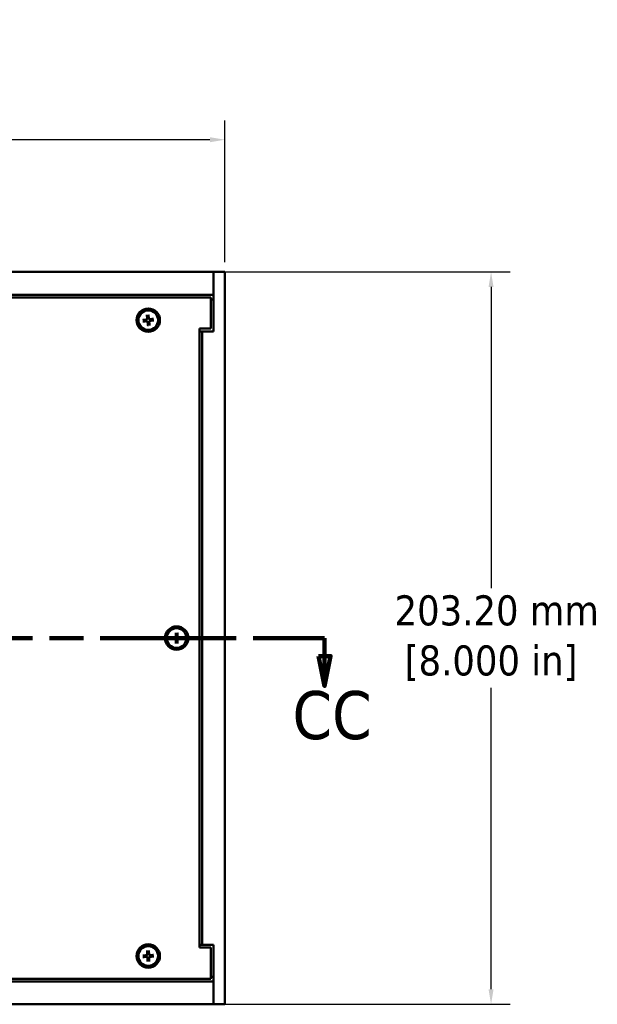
# Model space of a CAD drawing. Header units: millimetres. Extents: x 4 to 1435, y 25 to 906.
# Tile 4 of 13: x 385 to 545, y 416 to 689. Entities that reach past the tile are written whole.
import ezdxf

# ---------------------------------------------------------------- set-up
doc = ezdxf.new("R2010")
doc.units = ezdxf.units.MM
doc.header["$LTSCALE"] = 1.666667
doc.linetypes.add('DOUBLE_DASH_CHAIN', pattern=[1.2403, 0.6614, -0.0827, 0.1654, -0.0827, 0.1654, -0.0827])
for name, color, linetype, lineweight in [('Dimension (ANSI)', 7, 'Continuous', 25), ('Section Line (ANSI)', 7, 'DOUBLE_DASH_CHAIN', 100), ('Visible (ANSI)', 7, 'Continuous', 50)]:
    doc.layers.add(name, color=color, linetype=linetype, lineweight=lineweight)
doc.styles.add('Label Text (ANSI)', font='tahoma.ttf')
doc.styles.add('Note Text (ANSI)', font='tahoma.ttf')
doc.dimstyles.new('Default - mm (ANSI)', dxfattribs={"dimscale": 1.666667, "dimtxt": 5, "dimasz": 2.5, "dimexe": 3.175, "dimexo": 1.6002, "dimgap": 0.8, "dimtad": 0, "dimtih": 1, "dimtoh": 1, "dimrnd": 1e-08, "dimzin": 0, "dimdsep": 46, "dimtxsty": 'Note Text (ANSI)', "dimcen": 0.09, "dimdle": 10, "dimclrd": 256, "dimclre": 256, "dimclrt": 256, "dimadec": 1, "dimazin": 0, "dimtfac": 0.6096, "dimtofl": 0, "dimtmove": 0, "dimatfit": 3, "dimldrblk": 'Filled-1', "dimfxl": 1, "dimtolj": 1, "dimtzin": 0, "dimlwd": -1, "dimlwe": -1, "dimarcsym": 0})

# ---------------------------------------------------------------- blocks, each defined once
blk = doc.blocks.new('2dTransSection0')
at = {"layer": 'Section Line (ANSI)', "linetype": 'DOUBLE_DASH_CHAIN', "ltscale": 20.488611}
blk.add_line((117.12, 310.3), (281.5, 310.3), dxfattribs=at)
at = {"layer": 'Section Line (ANSI)', "linetype": 'Continuous'}
for p, q in [((117.12, 310.3), (129.03, 310.3)), ((117.12, 310.3), (117.12, 307.3)), ((269.59, 310.3), (281.5, 310.3)), ((281.5, 310.3), (281.5, 307.3)), ((116.12, 307.3), (117.12, 302.3)), ((118.12, 307.3), (116.12, 307.3)), ((117.12, 307.3), (117.12, 302.3)), ((117.12, 302.3), (118.12, 307.3)), ((280.5, 307.3), (281.5, 302.3)), ((282.5, 307.3), (280.5, 307.3)), ((281.5, 307.3), (281.5, 302.3)), ((281.5, 302.3), (282.5, 307.3))]:
    blk.add_line(p, q, dxfattribs=at)
at = {"layer": 'Section Line (ANSI)', "linetype": 'Continuous', "flags": 128}
for points in [[(116.12, 307.3), (117.12, 302.3), (118.12, 307.3), (116.12, 307.3)], [(280.5, 307.3), (281.5, 302.3), (282.5, 307.3), (280.5, 307.3)]]:
    blk.add_lwpolyline(points, dxfattribs=at)
at = {"layer": 'Section Line (ANSI)'}
for points in [[(116.12, 307.3), (117.12, 302.3), (118.12, 307.3), (116.12, 307.3)], [(280.5, 307.3), (281.5, 302.3), (282.5, 307.3), (280.5, 307.3)]]:
    blk.add_solid(points, dxfattribs=at)
at = {"layer": 'Section Line (ANSI)', "char_height": 8, "attachment_point": 7, "style": 'Label Text (ANSI)'}
for insert in [(276.15, 293.33), (110.61, 291.37)]:
    blk.add_mtext('CC', dxfattribs=dict(at, insert=insert))
blk = doc.blocks.new('*D10')
at = {"layer": 'Defpoints', "color": 0, "transparency": 16777216}
for p in [(441.53, 655.43), (230.71, 618.76), (441.53, 618.76)]:
    blk.add_point(p, dxfattribs=at)
at = {"layer": 'Dimension (ANSI)', "transparency": 16777216}
for p, q in [((230.71, 621.43), (230.71, 660.72)), ((441.53, 621.43), (441.53, 660.72)), ((234.88, 655.43), (310.54, 655.43)), ((437.37, 655.43), (373.67, 655.43))]:
    blk.add_line(p, q, dxfattribs=at)
for points in [[(234.88, 656.13), (234.88, 654.74), (230.71, 655.43)], [(437.37, 656.13), (437.37, 654.74), (441.53, 655.43)]]:
    blk.add_solid(points, dxfattribs=at)
at = {"layer": 'Dimension (ANSI)', "transparency": 16777216, "insert": (342.11, 655.43), "char_height": 8.3333, "attachment_point": 5, "style": 'Note Text (ANSI)'}
blk.add_mtext('\\A1; 210.82 mm\\P[8.300 in]', dxfattribs=at)
blk = doc.blocks.new('Filled-1')
at = {"color": 0}
for p, q in [((0, 0), (-1, 0.333)), ((-1, 0.333), (-1, -0.333)), ((-1, 0), (0, 0)), ((-1, -0.333), (0, 0))]:
    blk.add_line(p, q, dxfattribs=at)
at = {"color": 0, "flags": 128}
blk.add_lwpolyline([(-1, -0.333), (0, 0), (-1, 0.333), (-1, -0.333)], dxfattribs=at)
at = {"color": 0}
blk.add_solid([(-1, -0.333), (0, 0), (-1, 0.333), (-1, -0.333)], dxfattribs=at)
blk = doc.blocks.new('*D12')
at = {"layer": 'Defpoints', "color": 0, "transparency": 16777216}
for p in [(438.36, 618.76), (438.36, 415.56), (515.34, 415.56)]:
    blk.add_point(p, dxfattribs=at)
at = {"layer": 'Dimension (ANSI)', "transparency": 16777216}
for p, q in [((441.02, 618.76), (520.63, 618.76)), ((515.34, 614.6), (515.34, 530.98)), ((515.34, 419.73), (515.34, 503.35)), ((441.02, 415.56), (520.63, 415.56))]:
    blk.add_line(p, q, dxfattribs=at)
for points in [[(514.64, 614.6), (516.03, 614.6), (515.34, 618.76)], [(514.64, 419.73), (516.03, 419.73), (515.34, 415.56)]]:
    blk.add_solid(points, dxfattribs=at)
at = {"layer": 'Dimension (ANSI)', "transparency": 16777216, "insert": (515.34, 517.16), "char_height": 8.3333, "attachment_point": 5, "style": 'Note Text (ANSI)'}
blk.add_mtext('\\A1; 203.20 mm\\P[8.000 in]', dxfattribs=at)

msp = doc.modelspace()

# ---------------------------------------------------------------- linework, layer by layer
at = {"layer": 'Visible (ANSI)'}
for p, q in [((438.357, 618.765), (233.887, 618.765)), ((438.357, 618.765), (438.357, 602.265)), ((441.532, 618.765), (438.357, 618.765)), ((438.357, 612.415), (438.357, 618.765)), ((441.532, 415.565), (441.532, 618.765)), ((438.357, 612.415), (233.887, 612.415)), ((437.607, 611.665), (234.637, 611.665)), ((437.607, 603.015), (437.607, 611.665)), ((438.357, 611.145), (437.607, 611.145)), ((419.867, 606.83), (419.959, 605.778)), ((420.318, 606.88), (420.46, 605.834)), ((418.743, 605.424), (419.789, 605.566)), ((418.794, 604.972), (419.845, 605.065)), ((420.2, 603.849), (420.058, 604.895)), ((420.652, 603.899), (420.559, 604.951)), ((421.725, 605.757), (420.673, 605.664)), ((421.775, 605.305), (420.729, 605.163)), ((434.432, 431.315), (434.432, 603.015)), ((434.432, 603.015), (437.607, 603.015)), ((435.182, 602.265), (434.432, 602.265)), ((438.357, 602.265), (435.182, 602.265)), ((435.182, 432.065), (435.182, 602.265)), ((426.632, 517.392), (427.687, 517.417)), ((426.632, 516.937), (427.687, 516.912)), ((427.904, 518.665), (427.88, 517.609)), ((427.904, 515.665), (427.88, 516.72)), ((428.359, 518.665), (428.384, 517.609)), ((428.359, 515.665), (428.384, 516.72)), ((429.632, 517.392), (428.576, 517.417)), ((429.632, 516.937), (428.576, 516.912)), ((434.432, 432.065), (435.182, 432.065)), ((435.182, 432.065), (438.357, 432.065)), ((438.357, 432.065), (438.357, 415.565)), ((418.751, 429.126), (419.804, 429.197)), ((419.966, 430.453), (419.988, 429.398)), ((420.42, 430.473), (420.492, 429.42)), ((421.748, 429.257), (420.692, 429.236)), ((437.607, 431.315), (434.432, 431.315)), ((437.607, 422.665), (437.607, 431.315)), ((418.771, 428.672), (419.826, 428.693)), ((420.098, 427.456), (420.027, 428.509)), ((420.552, 427.476), (420.531, 428.531)), ((421.768, 428.803), (420.715, 428.732)), ((233.887, 421.915), (438.357, 421.915)), ((234.637, 422.665), (437.607, 422.665)), ((437.607, 423.185), (438.357, 423.185)), ((438.357, 415.565), (438.357, 421.915)), ((233.887, 415.565), (438.357, 415.565)), ((438.357, 415.565), (441.532, 415.565))]:
    msp.add_line(p, q, dxfattribs=at)
at = {"layer": 'Visible (ANSI)', "flags": 128}
for points in [[(419.875, 606.747), (419.875, 606.749), (419.874, 606.752), (419.874, 606.754), (419.874, 606.757), (419.874, 606.759), (419.873, 606.762), (419.873, 606.765), (419.873, 606.768), (419.872, 606.771), (419.872, 606.775), (419.872, 606.778), (419.871, 606.782), (419.871, 606.785), (419.871, 606.789), (419.87, 606.793), (419.87, 606.797), (419.869, 606.801), (419.869, 606.805), (419.869, 606.809), (419.868, 606.813), (419.868, 606.817), (419.867, 606.822), (419.867, 606.826), (419.867, 606.83)], [(419.875, 606.747), (419.88, 606.706), (419.885, 606.666), (419.89, 606.627), (419.894, 606.59), (419.899, 606.554), (419.903, 606.519), (419.907, 606.485), (419.911, 606.452), (419.915, 606.42), (419.919, 606.389), (419.923, 606.358), (419.926, 606.329), (419.93, 606.3), (419.933, 606.273), (419.937, 606.246), (419.94, 606.219), (419.943, 606.194), (419.946, 606.169), (419.949, 606.144), (419.952, 606.12), (419.955, 606.097), (419.957, 606.075), (419.96, 606.053), (419.963, 606.031)], [(420.318, 606.88), (420.319, 606.876), (420.32, 606.872), (420.32, 606.868), (420.321, 606.864), (420.321, 606.859), (420.322, 606.855), (420.322, 606.851), (420.323, 606.847), (420.323, 606.844), (420.324, 606.84), (420.324, 606.836), (420.325, 606.832), (420.325, 606.829), (420.326, 606.825), (420.326, 606.822), (420.326, 606.819), (420.327, 606.816), (420.327, 606.813), (420.327, 606.81), (420.328, 606.807), (420.328, 606.805), (420.328, 606.802), (420.329, 606.8), (420.329, 606.798)], [(420.401, 606.08), (420.399, 606.102), (420.397, 606.124), (420.394, 606.146), (420.392, 606.17), (420.39, 606.193), (420.387, 606.218), (420.385, 606.243), (420.382, 606.269), (420.379, 606.295), (420.377, 606.322), (420.374, 606.35), (420.371, 606.379), (420.368, 606.408), (420.365, 606.438), (420.362, 606.47), (420.359, 606.502), (420.355, 606.535), (420.352, 606.569), (420.348, 606.604), (420.345, 606.64), (420.341, 606.678), (420.337, 606.717), (420.333, 606.757), (420.329, 606.798)], [(418.743, 605.424), (418.747, 605.424), (418.752, 605.425), (418.756, 605.425), (418.76, 605.426), (418.764, 605.427), (418.768, 605.427), (418.773, 605.428), (418.776, 605.428), (418.78, 605.429), (418.784, 605.429), (418.788, 605.43), (418.791, 605.43), (418.795, 605.431), (418.799, 605.431), (418.802, 605.431), (418.805, 605.432), (418.808, 605.432), (418.811, 605.432), (418.814, 605.433), (418.816, 605.433), (418.819, 605.433), (418.821, 605.434), (418.824, 605.434), (418.826, 605.434)], [(418.876, 604.98), (418.874, 604.98), (418.872, 604.98), (418.87, 604.979), (418.867, 604.979), (418.864, 604.979), (418.862, 604.979), (418.859, 604.978), (418.856, 604.978), (418.853, 604.978), (418.849, 604.977), (418.846, 604.977), (418.842, 604.977), (418.838, 604.976), (418.835, 604.976), (418.831, 604.975), (418.827, 604.975), (418.823, 604.975), (418.819, 604.974), (418.815, 604.974), (418.811, 604.974), (418.806, 604.973), (418.802, 604.973), (418.798, 604.972), (418.794, 604.972)], [(419.544, 605.507), (419.522, 605.504), (419.5, 605.502), (419.477, 605.5), (419.454, 605.497), (419.43, 605.495), (419.406, 605.493), (419.381, 605.49), (419.355, 605.487), (419.329, 605.485), (419.302, 605.482), (419.274, 605.479), (419.245, 605.476), (419.216, 605.473), (419.185, 605.47), (419.154, 605.467), (419.122, 605.464), (419.089, 605.461), (419.055, 605.457), (419.02, 605.454), (418.983, 605.45), (418.946, 605.446), (418.907, 605.442), (418.867, 605.438), (418.826, 605.434)], [(418.876, 604.98), (418.918, 604.985), (418.958, 604.99), (418.996, 604.995), (419.034, 605), (419.07, 605.004), (419.105, 605.008), (419.139, 605.013), (419.172, 605.017), (419.204, 605.021), (419.235, 605.024), (419.265, 605.028), (419.295, 605.032), (419.323, 605.035), (419.351, 605.039), (419.378, 605.042), (419.405, 605.045), (419.43, 605.048), (419.455, 605.051), (419.48, 605.054), (419.503, 605.057), (419.527, 605.06), (419.549, 605.063), (419.571, 605.065), (419.593, 605.068)], [(419.793, 605.538), (419.785, 605.537), (419.778, 605.536), (419.77, 605.535), (419.762, 605.534), (419.753, 605.533), (419.745, 605.532), (419.736, 605.531), (419.727, 605.53), (419.718, 605.529), (419.708, 605.527), (419.699, 605.526), (419.689, 605.525), (419.679, 605.524), (419.668, 605.522), (419.657, 605.521), (419.646, 605.52), (419.635, 605.518), (419.623, 605.517), (419.611, 605.515), (419.598, 605.513), (419.585, 605.512), (419.572, 605.51), (419.558, 605.508), (419.544, 605.507)], [(419.593, 605.068), (419.607, 605.069), (419.621, 605.071), (419.634, 605.072), (419.647, 605.073), (419.66, 605.075), (419.672, 605.076), (419.684, 605.077), (419.695, 605.078), (419.707, 605.079), (419.717, 605.08), (419.728, 605.081), (419.738, 605.082), (419.748, 605.083), (419.758, 605.084), (419.767, 605.085), (419.777, 605.086), (419.786, 605.087), (419.794, 605.088), (419.803, 605.088), (419.811, 605.089), (419.82, 605.09), (419.827, 605.091), (419.835, 605.092), (419.843, 605.092)], [(419.987, 605.781), (419.988, 605.767), (419.988, 605.754), (419.987, 605.74), (419.986, 605.727), (419.983, 605.713), (419.98, 605.699), (419.975, 605.685), (419.97, 605.671), (419.963, 605.657), (419.956, 605.644), (419.948, 605.632), (419.939, 605.62), (419.93, 605.609), (419.919, 605.599), (419.908, 605.589), (419.896, 605.579), (419.884, 605.571), (419.871, 605.563), (419.859, 605.557), (419.846, 605.552), (419.833, 605.547), (419.82, 605.543), (419.807, 605.54), (419.793, 605.538)], [(419.843, 605.092), (419.857, 605.093), (419.87, 605.093), (419.884, 605.092), (419.897, 605.091), (419.911, 605.088), (419.925, 605.085), (419.939, 605.08), (419.953, 605.075), (419.966, 605.069), (419.979, 605.061), (419.992, 605.053), (420.004, 605.045), (420.015, 605.035), (420.025, 605.025), (420.035, 605.014), (420.044, 605.002), (420.053, 604.989), (420.06, 604.977), (420.067, 604.964), (420.072, 604.951), (420.077, 604.938), (420.08, 604.925), (420.083, 604.912), (420.086, 604.898)], [(419.963, 606.031), (419.964, 606.017), (419.965, 606.003), (419.967, 605.989), (419.968, 605.976), (419.969, 605.964), (419.97, 605.952), (419.972, 605.94), (419.973, 605.928), (419.974, 605.917), (419.975, 605.906), (419.976, 605.896), (419.977, 605.885), (419.978, 605.875), (419.979, 605.866), (419.98, 605.856), (419.981, 605.847), (419.981, 605.838), (419.982, 605.829), (419.983, 605.821), (419.984, 605.812), (419.985, 605.804), (419.985, 605.796), (419.986, 605.789), (419.987, 605.781)], [(420.086, 604.898), (420.087, 604.891), (420.088, 604.883), (420.089, 604.875), (420.09, 604.867), (420.091, 604.859), (420.092, 604.85), (420.093, 604.841), (420.094, 604.832), (420.095, 604.823), (420.096, 604.814), (420.098, 604.804), (420.099, 604.794), (420.1, 604.784), (420.101, 604.773), (420.103, 604.763), (420.104, 604.751), (420.106, 604.74), (420.107, 604.728), (420.109, 604.716), (420.11, 604.703), (420.112, 604.691), (420.114, 604.677), (420.115, 604.663), (420.117, 604.649)], [(420.117, 604.649), (420.119, 604.627), (420.122, 604.605), (420.124, 604.583), (420.126, 604.559), (420.129, 604.536), (420.131, 604.511), (420.134, 604.486), (420.136, 604.46), (420.139, 604.434), (420.142, 604.407), (420.145, 604.379), (420.147, 604.35), (420.15, 604.321), (420.153, 604.291), (420.157, 604.26), (420.16, 604.227), (420.163, 604.194), (420.167, 604.16), (420.17, 604.125), (420.174, 604.089), (420.178, 604.051), (420.182, 604.012), (420.186, 603.972), (420.19, 603.931)], [(420.2, 603.849), (420.199, 603.853), (420.199, 603.857), (420.198, 603.861), (420.198, 603.865), (420.197, 603.87), (420.197, 603.874), (420.196, 603.878), (420.196, 603.882), (420.195, 603.885), (420.195, 603.889), (420.194, 603.893), (420.194, 603.897), (420.193, 603.9), (420.193, 603.904), (420.192, 603.907), (420.192, 603.91), (420.192, 603.913), (420.191, 603.916), (420.191, 603.919), (420.191, 603.922), (420.19, 603.924), (420.19, 603.927), (420.19, 603.929), (420.19, 603.931)], [(420.433, 605.831), (420.432, 605.838), (420.431, 605.846), (420.43, 605.854), (420.429, 605.862), (420.428, 605.87), (420.427, 605.879), (420.426, 605.888), (420.424, 605.897), (420.423, 605.906), (420.422, 605.915), (420.421, 605.925), (420.42, 605.935), (420.418, 605.945), (420.417, 605.956), (420.416, 605.967), (420.414, 605.978), (420.413, 605.989), (420.411, 606.001), (420.41, 606.013), (420.408, 606.026), (420.406, 606.039), (420.405, 606.052), (420.403, 606.066), (420.401, 606.08)], [(420.676, 605.637), (420.662, 605.636), (420.648, 605.636), (420.635, 605.637), (420.621, 605.638), (420.608, 605.641), (420.594, 605.644), (420.579, 605.649), (420.566, 605.654), (420.552, 605.661), (420.539, 605.668), (420.527, 605.676), (420.515, 605.685), (420.504, 605.694), (420.493, 605.704), (420.483, 605.715), (420.474, 605.727), (420.466, 605.74), (420.458, 605.752), (420.452, 605.765), (420.446, 605.778), (420.442, 605.791), (420.438, 605.804), (420.435, 605.817), (420.433, 605.831)], [(420.531, 604.948), (420.531, 604.962), (420.531, 604.976), (420.531, 604.989), (420.533, 605.002), (420.535, 605.016), (420.539, 605.03), (420.543, 605.044), (420.549, 605.058), (420.555, 605.072), (420.563, 605.085), (420.571, 605.097), (420.579, 605.109), (420.589, 605.12), (420.599, 605.13), (420.61, 605.14), (420.622, 605.15), (420.634, 605.158), (420.647, 605.166), (420.66, 605.172), (420.673, 605.178), (420.686, 605.182), (420.699, 605.186), (420.712, 605.189), (420.725, 605.191)], [(420.556, 604.698), (420.554, 604.712), (420.553, 604.726), (420.552, 604.74), (420.55, 604.753), (420.549, 604.765), (420.548, 604.777), (420.547, 604.789), (420.546, 604.801), (420.545, 604.812), (420.544, 604.823), (420.543, 604.833), (420.542, 604.844), (420.541, 604.854), (420.54, 604.863), (420.539, 604.873), (420.538, 604.882), (420.537, 604.891), (420.536, 604.9), (420.535, 604.908), (420.535, 604.917), (420.534, 604.925), (420.533, 604.933), (420.532, 604.941), (420.531, 604.948)], [(420.644, 603.982), (420.638, 604.023), (420.634, 604.063), (420.629, 604.102), (420.624, 604.139), (420.62, 604.175), (420.615, 604.21), (420.611, 604.244), (420.607, 604.277), (420.603, 604.309), (420.599, 604.341), (420.596, 604.371), (420.592, 604.4), (420.589, 604.429), (420.585, 604.457), (420.582, 604.484), (420.579, 604.51), (420.576, 604.536), (420.572, 604.561), (420.569, 604.585), (420.567, 604.609), (420.564, 604.632), (420.561, 604.654), (420.558, 604.677), (420.556, 604.698)], [(420.644, 603.982), (420.644, 603.98), (420.644, 603.977), (420.644, 603.975), (420.645, 603.972), (420.645, 603.97), (420.645, 603.967), (420.645, 603.964), (420.646, 603.961), (420.646, 603.958), (420.646, 603.955), (420.647, 603.951), (420.647, 603.947), (420.648, 603.944), (420.648, 603.94), (420.648, 603.936), (420.649, 603.932), (420.649, 603.928), (420.649, 603.924), (420.65, 603.92), (420.65, 603.916), (420.651, 603.912), (420.651, 603.907), (420.651, 603.903), (420.652, 603.899)], [(420.926, 605.661), (420.911, 605.66), (420.897, 605.658), (420.884, 605.657), (420.871, 605.656), (420.859, 605.654), (420.846, 605.653), (420.834, 605.652), (420.823, 605.651), (420.812, 605.65), (420.801, 605.649), (420.79, 605.648), (420.78, 605.647), (420.77, 605.646), (420.76, 605.645), (420.751, 605.644), (420.742, 605.643), (420.733, 605.642), (420.724, 605.641), (420.715, 605.641), (420.707, 605.64), (420.699, 605.639), (420.691, 605.638), (420.683, 605.638), (420.676, 605.637)], [(420.725, 605.191), (420.733, 605.192), (420.741, 605.193), (420.749, 605.194), (420.757, 605.195), (420.765, 605.196), (420.774, 605.197), (420.782, 605.198), (420.791, 605.199), (420.801, 605.2), (420.81, 605.202), (420.82, 605.203), (420.83, 605.204), (420.84, 605.205), (420.85, 605.207), (420.861, 605.208), (420.872, 605.21), (420.884, 605.211), (420.896, 605.213), (420.908, 605.214), (420.92, 605.216), (420.933, 605.217), (420.947, 605.219), (420.96, 605.221), (420.975, 605.223)], [(421.642, 605.749), (421.601, 605.744), (421.561, 605.739), (421.522, 605.734), (421.485, 605.729), (421.449, 605.725), (421.413, 605.721), (421.379, 605.717), (421.346, 605.712), (421.314, 605.709), (421.283, 605.705), (421.253, 605.701), (421.224, 605.697), (421.195, 605.694), (421.167, 605.691), (421.14, 605.687), (421.114, 605.684), (421.088, 605.681), (421.063, 605.678), (421.039, 605.675), (421.015, 605.672), (420.992, 605.669), (420.969, 605.666), (420.947, 605.664), (420.926, 605.661)], [(420.975, 605.223), (420.996, 605.225), (421.018, 605.227), (421.041, 605.229), (421.064, 605.232), (421.088, 605.234), (421.113, 605.237), (421.138, 605.239), (421.163, 605.242), (421.19, 605.244), (421.217, 605.247), (421.245, 605.25), (421.273, 605.253), (421.303, 605.256), (421.333, 605.259), (421.364, 605.262), (421.396, 605.265), (421.429, 605.269), (421.464, 605.272), (421.499, 605.276), (421.535, 605.279), (421.573, 605.283), (421.611, 605.287), (421.651, 605.291), (421.693, 605.295)], [(421.642, 605.749), (421.644, 605.749), (421.646, 605.749), (421.649, 605.75), (421.651, 605.75), (421.654, 605.75), (421.657, 605.75), (421.66, 605.751), (421.663, 605.751), (421.666, 605.751), (421.669, 605.752), (421.673, 605.752), (421.676, 605.753), (421.68, 605.753), (421.684, 605.753), (421.688, 605.754), (421.691, 605.754), (421.695, 605.754), (421.699, 605.755), (421.704, 605.755), (421.708, 605.755), (421.712, 605.756), (421.716, 605.756), (421.721, 605.757), (421.725, 605.757)], [(421.775, 605.305), (421.771, 605.305), (421.767, 605.304), (421.763, 605.304), (421.758, 605.303), (421.754, 605.303), (421.75, 605.302), (421.746, 605.301), (421.742, 605.301), (421.738, 605.3), (421.735, 605.3), (421.731, 605.299), (421.727, 605.299), (421.723, 605.299), (421.72, 605.298), (421.716, 605.298), (421.713, 605.297), (421.71, 605.297), (421.707, 605.297), (421.705, 605.296), (421.702, 605.296), (421.699, 605.296), (421.697, 605.295), (421.695, 605.295), (421.693, 605.295)], [(426.632, 517.392), (426.636, 517.392), (426.64, 517.392), (426.644, 517.392), (426.649, 517.392), (426.653, 517.392), (426.657, 517.392), (426.661, 517.392), (426.665, 517.392), (426.669, 517.393), (426.673, 517.393), (426.676, 517.393), (426.68, 517.393), (426.684, 517.393), (426.687, 517.393), (426.691, 517.393), (426.694, 517.393), (426.697, 517.393), (426.7, 517.393), (426.703, 517.393), (426.705, 517.393), (426.708, 517.393), (426.71, 517.393), (426.713, 517.393), (426.715, 517.393)], [(426.715, 516.936), (426.713, 516.936), (426.71, 516.936), (426.708, 516.936), (426.705, 516.936), (426.703, 516.936), (426.7, 516.936), (426.697, 516.936), (426.694, 516.936), (426.691, 516.936), (426.687, 516.936), (426.684, 516.936), (426.68, 516.936), (426.676, 516.936), (426.673, 516.936), (426.669, 516.937), (426.665, 516.937), (426.661, 516.937), (426.657, 516.937), (426.653, 516.937), (426.649, 516.937), (426.644, 516.937), (426.64, 516.937), (426.636, 516.937), (426.632, 516.937)], [(427.436, 517.385), (427.415, 517.385), (427.393, 517.386), (427.37, 517.386), (427.346, 517.386), (427.322, 517.386), (427.298, 517.387), (427.273, 517.387), (427.247, 517.387), (427.22, 517.387), (427.193, 517.388), (427.165, 517.388), (427.136, 517.388), (427.107, 517.389), (427.076, 517.389), (427.045, 517.389), (427.013, 517.39), (426.979, 517.39), (426.945, 517.39), (426.91, 517.391), (426.873, 517.391), (426.836, 517.392), (426.797, 517.392), (426.756, 517.392), (426.715, 517.393)], [(426.715, 516.936), (426.756, 516.937), (426.797, 516.937), (426.836, 516.938), (426.873, 516.938), (426.91, 516.938), (426.945, 516.939), (426.979, 516.939), (427.013, 516.94), (427.045, 516.94), (427.076, 516.94), (427.107, 516.941), (427.136, 516.941), (427.165, 516.941), (427.193, 516.941), (427.22, 516.942), (427.247, 516.942), (427.273, 516.942), (427.298, 516.943), (427.322, 516.943), (427.346, 516.943), (427.37, 516.943), (427.393, 516.944), (427.415, 516.944), (427.436, 516.944)], [(427.688, 517.389), (427.68, 517.389), (427.672, 517.389), (427.664, 517.389), (427.656, 517.388), (427.648, 517.388), (427.639, 517.388), (427.63, 517.388), (427.621, 517.388), (427.612, 517.388), (427.602, 517.388), (427.593, 517.387), (427.583, 517.387), (427.572, 517.387), (427.562, 517.387), (427.551, 517.387), (427.54, 517.387), (427.528, 517.386), (427.516, 517.386), (427.504, 517.386), (427.491, 517.386), (427.478, 517.386), (427.465, 517.386), (427.451, 517.385), (427.436, 517.385)], [(427.436, 516.944), (427.451, 516.944), (427.465, 516.944), (427.478, 516.943), (427.491, 516.943), (427.504, 516.943), (427.516, 516.943), (427.528, 516.943), (427.54, 516.942), (427.551, 516.942), (427.562, 516.942), (427.572, 516.942), (427.583, 516.942), (427.593, 516.942), (427.602, 516.941), (427.612, 516.941), (427.621, 516.941), (427.63, 516.941), (427.639, 516.941), (427.648, 516.941), (427.656, 516.941), (427.664, 516.941), (427.672, 516.94), (427.68, 516.94), (427.688, 516.94)], [(427.907, 517.609), (427.907, 517.595), (427.905, 517.581), (427.903, 517.568), (427.9, 517.555), (427.896, 517.541), (427.891, 517.528), (427.885, 517.514), (427.878, 517.501), (427.87, 517.488), (427.861, 517.476), (427.852, 517.465), (427.842, 517.454), (427.831, 517.444), (427.82, 517.435), (427.808, 517.426), (427.795, 517.418), (427.782, 517.411), (427.768, 517.405), (427.755, 517.4), (427.741, 517.396), (427.728, 517.393), (427.715, 517.391), (427.701, 517.39), (427.688, 517.389)], [(427.688, 516.94), (427.701, 516.94), (427.715, 516.938), (427.728, 516.936), (427.741, 516.933), (427.755, 516.929), (427.768, 516.924), (427.782, 516.918), (427.795, 516.911), (427.808, 516.903), (427.82, 516.894), (427.831, 516.885), (427.842, 516.875), (427.852, 516.864), (427.861, 516.853), (427.87, 516.841), (427.878, 516.828), (427.885, 516.815), (427.891, 516.801), (427.896, 516.788), (427.9, 516.774), (427.903, 516.761), (427.905, 516.748), (427.907, 516.734), (427.907, 516.721)], [(427.903, 518.582), (427.903, 518.584), (427.903, 518.586), (427.903, 518.588), (427.903, 518.591), (427.903, 518.594), (427.903, 518.596), (427.903, 518.599), (427.903, 518.602), (427.903, 518.605), (427.903, 518.609), (427.904, 518.612), (427.904, 518.616), (427.904, 518.62), (427.904, 518.624), (427.904, 518.627), (427.904, 518.631), (427.904, 518.635), (427.904, 518.639), (427.904, 518.643), (427.904, 518.648), (427.904, 518.652), (427.904, 518.656), (427.904, 518.66), (427.904, 518.665)], [(427.903, 518.582), (427.904, 518.54), (427.904, 518.5), (427.905, 518.461), (427.905, 518.423), (427.906, 518.387), (427.906, 518.351), (427.906, 518.317), (427.907, 518.284), (427.907, 518.251), (427.907, 518.22), (427.908, 518.189), (427.908, 518.16), (427.908, 518.131), (427.909, 518.103), (427.909, 518.076), (427.909, 518.049), (427.909, 518.024), (427.91, 517.998), (427.91, 517.974), (427.91, 517.95), (427.91, 517.927), (427.911, 517.904), (427.911, 517.882), (427.911, 517.86)], [(427.911, 516.469), (427.911, 516.448), (427.911, 516.425), (427.91, 516.403), (427.91, 516.379), (427.91, 516.355), (427.91, 516.331), (427.909, 516.306), (427.909, 516.28), (427.909, 516.253), (427.909, 516.226), (427.908, 516.198), (427.908, 516.169), (427.908, 516.14), (427.907, 516.109), (427.907, 516.078), (427.907, 516.046), (427.906, 516.012), (427.906, 515.978), (427.906, 515.943), (427.905, 515.906), (427.905, 515.868), (427.904, 515.829), (427.904, 515.789), (427.903, 515.748)], [(427.911, 517.86), (427.911, 517.845), (427.911, 517.831), (427.911, 517.818), (427.91, 517.805), (427.91, 517.792), (427.91, 517.78), (427.91, 517.768), (427.91, 517.757), (427.909, 517.745), (427.909, 517.735), (427.909, 517.724), (427.909, 517.714), (427.909, 517.704), (427.909, 517.694), (427.909, 517.684), (427.908, 517.675), (427.908, 517.666), (427.908, 517.657), (427.908, 517.649), (427.908, 517.64), (427.908, 517.632), (427.908, 517.624), (427.907, 517.616), (427.907, 517.609)], [(427.907, 516.721), (427.907, 516.713), (427.908, 516.705), (427.908, 516.697), (427.908, 516.689), (427.908, 516.68), (427.908, 516.672), (427.908, 516.663), (427.908, 516.654), (427.909, 516.645), (427.909, 516.635), (427.909, 516.626), (427.909, 516.615), (427.909, 516.605), (427.909, 516.595), (427.909, 516.584), (427.91, 516.572), (427.91, 516.561), (427.91, 516.549), (427.91, 516.537), (427.91, 516.524), (427.911, 516.511), (427.911, 516.498), (427.911, 516.484), (427.911, 516.469)], [(428.352, 517.86), (428.353, 517.882), (428.353, 517.904), (428.353, 517.927), (428.353, 517.95), (428.353, 517.974), (428.354, 517.998), (428.354, 518.024), (428.354, 518.049), (428.355, 518.076), (428.355, 518.103), (428.355, 518.131), (428.355, 518.16), (428.356, 518.189), (428.356, 518.22), (428.356, 518.251), (428.357, 518.284), (428.357, 518.317), (428.357, 518.351), (428.358, 518.387), (428.358, 518.423), (428.359, 518.461), (428.359, 518.5), (428.36, 518.54), (428.36, 518.582)], [(428.356, 517.609), (428.356, 517.616), (428.356, 517.624), (428.356, 517.632), (428.356, 517.64), (428.355, 517.649), (428.355, 517.657), (428.355, 517.666), (428.355, 517.675), (428.355, 517.684), (428.355, 517.694), (428.355, 517.704), (428.354, 517.714), (428.354, 517.724), (428.354, 517.735), (428.354, 517.745), (428.354, 517.757), (428.354, 517.768), (428.353, 517.78), (428.353, 517.792), (428.353, 517.805), (428.353, 517.818), (428.353, 517.831), (428.353, 517.845), (428.352, 517.86)], [(428.352, 516.469), (428.353, 516.484), (428.353, 516.498), (428.353, 516.511), (428.353, 516.524), (428.353, 516.537), (428.353, 516.549), (428.354, 516.561), (428.354, 516.572), (428.354, 516.584), (428.354, 516.595), (428.354, 516.605), (428.354, 516.615), (428.355, 516.626), (428.355, 516.635), (428.355, 516.645), (428.355, 516.654), (428.355, 516.663), (428.355, 516.672), (428.355, 516.68), (428.356, 516.689), (428.356, 516.697), (428.356, 516.705), (428.356, 516.713), (428.356, 516.721)], [(428.36, 515.748), (428.36, 515.789), (428.359, 515.829), (428.359, 515.868), (428.358, 515.906), (428.358, 515.943), (428.357, 515.978), (428.357, 516.012), (428.357, 516.046), (428.356, 516.078), (428.356, 516.109), (428.356, 516.14), (428.355, 516.169), (428.355, 516.198), (428.355, 516.226), (428.355, 516.253), (428.354, 516.28), (428.354, 516.306), (428.354, 516.331), (428.353, 516.355), (428.353, 516.379), (428.353, 516.403), (428.353, 516.425), (428.353, 516.448), (428.352, 516.469)], [(428.576, 517.389), (428.562, 517.39), (428.548, 517.391), (428.535, 517.393), (428.522, 517.396), (428.509, 517.4), (428.495, 517.405), (428.482, 517.411), (428.468, 517.418), (428.456, 517.426), (428.443, 517.435), (428.432, 517.444), (428.421, 517.454), (428.411, 517.465), (428.402, 517.476), (428.393, 517.488), (428.385, 517.501), (428.378, 517.514), (428.372, 517.528), (428.367, 517.541), (428.363, 517.555), (428.36, 517.568), (428.358, 517.581), (428.357, 517.595), (428.356, 517.609)], [(428.356, 516.721), (428.357, 516.734), (428.358, 516.748), (428.36, 516.761), (428.363, 516.774), (428.367, 516.788), (428.372, 516.801), (428.378, 516.815), (428.385, 516.828), (428.393, 516.841), (428.402, 516.853), (428.411, 516.864), (428.421, 516.875), (428.432, 516.885), (428.443, 516.894), (428.456, 516.903), (428.468, 516.911), (428.482, 516.918), (428.495, 516.924), (428.509, 516.929), (428.522, 516.933), (428.535, 516.936), (428.548, 516.938), (428.562, 516.94), (428.576, 516.94)], [(428.359, 518.665), (428.359, 518.66), (428.359, 518.656), (428.359, 518.652), (428.359, 518.648), (428.359, 518.643), (428.359, 518.639), (428.36, 518.635), (428.36, 518.631), (428.36, 518.627), (428.36, 518.624), (428.36, 518.62), (428.36, 518.616), (428.36, 518.612), (428.36, 518.609), (428.36, 518.605), (428.36, 518.602), (428.36, 518.599), (428.36, 518.596), (428.36, 518.594), (428.36, 518.591), (428.36, 518.588), (428.36, 518.586), (428.36, 518.584), (428.36, 518.582)], [(428.827, 517.385), (428.813, 517.385), (428.799, 517.386), (428.785, 517.386), (428.772, 517.386), (428.76, 517.386), (428.747, 517.386), (428.735, 517.386), (428.724, 517.387), (428.713, 517.387), (428.702, 517.387), (428.691, 517.387), (428.681, 517.387), (428.671, 517.387), (428.661, 517.388), (428.651, 517.388), (428.642, 517.388), (428.633, 517.388), (428.624, 517.388), (428.616, 517.388), (428.607, 517.388), (428.599, 517.389), (428.591, 517.389), (428.583, 517.389), (428.576, 517.389)], [(428.576, 516.94), (428.583, 516.94), (428.591, 516.94), (428.599, 516.941), (428.607, 516.941), (428.616, 516.941), (428.624, 516.941), (428.633, 516.941), (428.642, 516.941), (428.651, 516.941), (428.661, 516.941), (428.671, 516.942), (428.681, 516.942), (428.691, 516.942), (428.702, 516.942), (428.713, 516.942), (428.724, 516.942), (428.735, 516.943), (428.747, 516.943), (428.76, 516.943), (428.772, 516.943), (428.785, 516.943), (428.799, 516.944), (428.813, 516.944), (428.827, 516.944)], [(429.549, 517.393), (429.507, 517.392), (429.467, 517.392), (429.428, 517.392), (429.39, 517.391), (429.354, 517.391), (429.318, 517.39), (429.284, 517.39), (429.251, 517.39), (429.218, 517.389), (429.187, 517.389), (429.157, 517.389), (429.127, 517.388), (429.098, 517.388), (429.07, 517.388), (429.043, 517.387), (429.017, 517.387), (428.991, 517.387), (428.966, 517.387), (428.941, 517.386), (428.917, 517.386), (428.894, 517.386), (428.871, 517.386), (428.849, 517.385), (428.827, 517.385)], [(428.827, 516.944), (428.849, 516.944), (428.871, 516.944), (428.894, 516.943), (428.917, 516.943), (428.941, 516.943), (428.966, 516.943), (428.991, 516.942), (429.017, 516.942), (429.043, 516.942), (429.07, 516.941), (429.098, 516.941), (429.127, 516.941), (429.157, 516.941), (429.187, 516.94), (429.218, 516.94), (429.251, 516.94), (429.284, 516.939), (429.318, 516.939), (429.354, 516.938), (429.39, 516.938), (429.428, 516.938), (429.467, 516.937), (429.507, 516.937), (429.549, 516.936)], [(429.549, 517.393), (429.551, 517.393), (429.553, 517.393), (429.555, 517.393), (429.558, 517.393), (429.561, 517.393), (429.563, 517.393), (429.566, 517.393), (429.569, 517.393), (429.573, 517.393), (429.576, 517.393), (429.58, 517.393), (429.583, 517.393), (429.587, 517.393), (429.591, 517.393), (429.595, 517.393), (429.598, 517.392), (429.602, 517.392), (429.606, 517.392), (429.611, 517.392), (429.615, 517.392), (429.619, 517.392), (429.623, 517.392), (429.628, 517.392), (429.632, 517.392)], [(429.632, 516.937), (429.628, 516.937), (429.623, 516.937), (429.619, 516.937), (429.615, 516.937), (429.611, 516.937), (429.606, 516.937), (429.602, 516.937), (429.598, 516.937), (429.595, 516.937), (429.591, 516.936), (429.587, 516.936), (429.583, 516.936), (429.58, 516.936), (429.576, 516.936), (429.573, 516.936), (429.569, 516.936), (429.566, 516.936), (429.563, 516.936), (429.561, 516.936), (429.558, 516.936), (429.555, 516.936), (429.553, 516.936), (429.551, 516.936), (429.549, 516.936)], [(427.904, 515.665), (427.904, 515.669), (427.904, 515.673), (427.904, 515.677), (427.904, 515.681), (427.904, 515.686), (427.904, 515.69), (427.904, 515.694), (427.904, 515.698), (427.904, 515.702), (427.904, 515.706), (427.904, 515.709), (427.904, 515.713), (427.904, 515.717), (427.903, 515.72), (427.903, 515.724), (427.903, 515.727), (427.903, 515.73), (427.903, 515.733), (427.903, 515.736), (427.903, 515.738), (427.903, 515.741), (427.903, 515.743), (427.903, 515.745), (427.903, 515.748)], [(428.36, 515.748), (428.36, 515.745), (428.36, 515.743), (428.36, 515.741), (428.36, 515.738), (428.36, 515.736), (428.36, 515.733), (428.36, 515.73), (428.36, 515.727), (428.36, 515.724), (428.36, 515.72), (428.36, 515.717), (428.36, 515.713), (428.36, 515.709), (428.36, 515.706), (428.36, 515.702), (428.36, 515.698), (428.36, 515.694), (428.359, 515.69), (428.359, 515.686), (428.359, 515.681), (428.359, 515.677), (428.359, 515.673), (428.359, 515.669), (428.359, 515.665)], [(418.751, 429.126), (418.755, 429.126), (418.759, 429.126), (418.763, 429.127), (418.768, 429.127), (418.772, 429.127), (418.776, 429.127), (418.78, 429.128), (418.784, 429.128), (418.788, 429.128), (418.792, 429.128), (418.795, 429.129), (418.799, 429.129), (418.803, 429.129), (418.806, 429.129), (418.81, 429.129), (418.813, 429.129), (418.816, 429.13), (418.819, 429.13), (418.822, 429.13), (418.824, 429.13), (418.827, 429.13), (418.829, 429.13), (418.831, 429.13), (418.834, 429.13)], [(419.555, 429.154), (419.533, 429.154), (419.511, 429.153), (419.488, 429.152), (419.465, 429.151), (419.441, 429.151), (419.416, 429.15), (419.391, 429.149), (419.365, 429.148), (419.339, 429.147), (419.312, 429.146), (419.284, 429.145), (419.255, 429.144), (419.225, 429.143), (419.195, 429.142), (419.164, 429.141), (419.131, 429.14), (419.098, 429.139), (419.064, 429.138), (419.028, 429.137), (418.992, 429.136), (418.954, 429.134), (418.915, 429.133), (418.875, 429.132), (418.834, 429.13)], [(419.806, 429.169), (419.798, 429.169), (419.79, 429.168), (419.782, 429.168), (419.774, 429.167), (419.766, 429.167), (419.757, 429.166), (419.748, 429.166), (419.739, 429.165), (419.73, 429.165), (419.721, 429.164), (419.711, 429.164), (419.701, 429.163), (419.691, 429.162), (419.68, 429.162), (419.669, 429.161), (419.658, 429.16), (419.646, 429.16), (419.635, 429.159), (419.622, 429.158), (419.61, 429.158), (419.597, 429.157), (419.583, 429.156), (419.569, 429.155), (419.555, 429.154)], [(420.016, 429.398), (420.016, 429.385), (420.015, 429.371), (420.013, 429.358), (420.011, 429.344), (420.007, 429.331), (420.003, 429.317), (419.997, 429.303), (419.991, 429.29), (419.984, 429.277), (419.975, 429.264), (419.967, 429.252), (419.957, 429.241), (419.947, 429.231), (419.936, 429.221), (419.924, 429.212), (419.912, 429.203), (419.899, 429.196), (419.886, 429.189), (419.872, 429.184), (419.859, 429.179), (419.846, 429.175), (419.833, 429.172), (419.819, 429.17), (419.806, 429.169)], [(419.969, 430.37), (419.969, 430.372), (419.969, 430.374), (419.969, 430.377), (419.968, 430.379), (419.968, 430.382), (419.968, 430.385), (419.968, 430.388), (419.968, 430.391), (419.968, 430.394), (419.968, 430.397), (419.968, 430.401), (419.968, 430.405), (419.967, 430.408), (419.967, 430.412), (419.967, 430.416), (419.967, 430.42), (419.967, 430.424), (419.967, 430.428), (419.967, 430.432), (419.967, 430.436), (419.967, 430.441), (419.966, 430.445), (419.966, 430.449), (419.966, 430.453)], [(419.969, 430.37), (419.971, 430.329), (419.973, 430.288), (419.976, 430.249), (419.978, 430.212), (419.98, 430.175), (419.982, 430.14), (419.983, 430.106), (419.985, 430.073), (419.987, 430.04), (419.989, 430.009), (419.99, 429.979), (419.992, 429.949), (419.994, 429.92), (419.995, 429.892), (419.997, 429.865), (419.998, 429.839), (419.999, 429.813), (420.001, 429.788), (420.002, 429.763), (420.003, 429.739), (420.005, 429.716), (420.006, 429.693), (420.007, 429.671), (420.008, 429.649)], [(420.008, 429.649), (420.009, 429.635), (420.009, 429.621), (420.01, 429.608), (420.01, 429.595), (420.01, 429.582), (420.011, 429.57), (420.011, 429.558), (420.011, 429.546), (420.012, 429.535), (420.012, 429.524), (420.012, 429.514), (420.013, 429.503), (420.013, 429.493), (420.013, 429.483), (420.013, 429.474), (420.014, 429.465), (420.014, 429.456), (420.014, 429.447), (420.014, 429.438), (420.015, 429.43), (420.015, 429.422), (420.015, 429.414), (420.015, 429.406), (420.016, 429.398)], [(420.42, 430.473), (420.421, 430.469), (420.421, 430.465), (420.421, 430.461), (420.421, 430.456), (420.422, 430.452), (420.422, 430.448), (420.422, 430.444), (420.423, 430.44), (420.423, 430.436), (420.423, 430.432), (420.423, 430.428), (420.423, 430.425), (420.424, 430.421), (420.424, 430.417), (420.424, 430.414), (420.424, 430.411), (420.424, 430.408), (420.424, 430.405), (420.425, 430.402), (420.425, 430.399), (420.425, 430.397), (420.425, 430.395), (420.425, 430.392), (420.425, 430.39)], [(420.449, 429.669), (420.448, 429.691), (420.448, 429.713), (420.447, 429.736), (420.446, 429.759), (420.445, 429.783), (420.444, 429.807), (420.444, 429.832), (420.443, 429.858), (420.442, 429.885), (420.441, 429.912), (420.44, 429.94), (420.439, 429.969), (420.438, 429.998), (420.437, 430.029), (420.436, 430.06), (420.435, 430.092), (420.434, 430.126), (420.433, 430.16), (420.431, 430.195), (420.43, 430.232), (420.429, 430.269), (420.428, 430.308), (420.426, 430.349), (420.425, 430.39)], [(420.464, 429.418), (420.463, 429.426), (420.463, 429.433), (420.462, 429.441), (420.462, 429.45), (420.461, 429.458), (420.461, 429.467), (420.46, 429.475), (420.46, 429.484), (420.459, 429.494), (420.459, 429.503), (420.458, 429.513), (420.458, 429.523), (420.457, 429.533), (420.456, 429.544), (420.456, 429.555), (420.455, 429.566), (420.454, 429.577), (420.454, 429.589), (420.453, 429.601), (420.452, 429.614), (420.451, 429.627), (420.451, 429.641), (420.45, 429.654), (420.449, 429.669)], [(420.693, 429.208), (420.679, 429.208), (420.666, 429.209), (420.652, 429.211), (420.639, 429.213), (420.625, 429.217), (420.612, 429.221), (420.598, 429.226), (420.584, 429.233), (420.571, 429.24), (420.559, 429.248), (420.547, 429.257), (420.536, 429.267), (420.525, 429.277), (420.516, 429.288), (420.506, 429.3), (420.498, 429.312), (420.49, 429.325), (420.484, 429.338), (420.478, 429.351), (420.474, 429.365), (420.47, 429.378), (420.467, 429.391), (420.465, 429.404), (420.464, 429.418)], [(420.944, 429.215), (420.93, 429.215), (420.916, 429.215), (420.902, 429.214), (420.889, 429.214), (420.877, 429.213), (420.864, 429.213), (420.853, 429.213), (420.841, 429.212), (420.83, 429.212), (420.819, 429.212), (420.808, 429.211), (420.798, 429.211), (420.788, 429.211), (420.778, 429.211), (420.769, 429.21), (420.759, 429.21), (420.75, 429.21), (420.742, 429.21), (420.733, 429.209), (420.725, 429.209), (420.716, 429.209), (420.708, 429.209), (420.701, 429.208), (420.693, 429.208)], [(421.665, 429.255), (421.623, 429.253), (421.583, 429.25), (421.544, 429.248), (421.507, 429.246), (421.47, 429.244), (421.435, 429.242), (421.401, 429.24), (421.367, 429.239), (421.335, 429.237), (421.304, 429.235), (421.273, 429.233), (421.244, 429.232), (421.215, 429.23), (421.187, 429.229), (421.16, 429.227), (421.133, 429.226), (421.108, 429.224), (421.082, 429.223), (421.058, 429.222), (421.034, 429.22), (421.011, 429.219), (420.988, 429.218), (420.966, 429.217), (420.944, 429.215)], [(421.665, 429.255), (421.667, 429.255), (421.669, 429.255), (421.672, 429.255), (421.674, 429.255), (421.677, 429.255), (421.68, 429.256), (421.682, 429.256), (421.685, 429.256), (421.689, 429.256), (421.692, 429.256), (421.696, 429.256), (421.699, 429.256), (421.703, 429.256), (421.707, 429.256), (421.711, 429.257), (421.714, 429.257), (421.718, 429.257), (421.722, 429.257), (421.727, 429.257), (421.731, 429.257), (421.735, 429.257), (421.739, 429.257), (421.744, 429.257), (421.748, 429.257)], [(418.854, 428.674), (418.852, 428.674), (418.849, 428.674), (418.847, 428.674), (418.844, 428.674), (418.842, 428.674), (418.839, 428.674), (418.836, 428.673), (418.833, 428.673), (418.83, 428.673), (418.826, 428.673), (418.823, 428.673), (418.819, 428.673), (418.815, 428.673), (418.812, 428.673), (418.808, 428.673), (418.804, 428.672), (418.8, 428.672), (418.796, 428.672), (418.792, 428.672), (418.788, 428.672), (418.783, 428.672), (418.779, 428.672), (418.775, 428.672), (418.771, 428.672)], [(418.854, 428.674), (418.895, 428.677), (418.935, 428.679), (418.974, 428.681), (419.012, 428.683), (419.048, 428.685), (419.084, 428.687), (419.118, 428.689), (419.151, 428.691), (419.183, 428.692), (419.215, 428.694), (419.245, 428.696), (419.275, 428.697), (419.303, 428.699), (419.331, 428.7), (419.359, 428.702), (419.385, 428.703), (419.411, 428.705), (419.436, 428.706), (419.46, 428.707), (419.484, 428.709), (419.508, 428.71), (419.53, 428.711), (419.553, 428.712), (419.574, 428.714)], [(419.574, 428.714), (419.589, 428.714), (419.603, 428.714), (419.616, 428.715), (419.629, 428.715), (419.642, 428.716), (419.654, 428.716), (419.666, 428.716), (419.677, 428.717), (419.689, 428.717), (419.7, 428.717), (419.71, 428.718), (419.72, 428.718), (419.73, 428.718), (419.74, 428.718), (419.75, 428.719), (419.759, 428.719), (419.768, 428.719), (419.777, 428.72), (419.785, 428.72), (419.794, 428.72), (419.802, 428.72), (419.81, 428.72), (419.818, 428.721), (419.825, 428.721)], [(419.825, 428.721), (419.839, 428.721), (419.853, 428.72), (419.866, 428.718), (419.879, 428.716), (419.893, 428.712), (419.907, 428.708), (419.921, 428.703), (419.934, 428.696), (419.947, 428.689), (419.96, 428.681), (419.972, 428.672), (419.983, 428.662), (419.993, 428.652), (420.003, 428.641), (420.012, 428.63), (420.021, 428.617), (420.028, 428.604), (420.035, 428.591), (420.04, 428.578), (420.045, 428.564), (420.048, 428.551), (420.051, 428.538), (420.053, 428.525), (420.055, 428.511)], [(420.055, 428.511), (420.055, 428.503), (420.056, 428.496), (420.056, 428.488), (420.056, 428.48), (420.057, 428.471), (420.057, 428.463), (420.058, 428.454), (420.059, 428.445), (420.059, 428.435), (420.06, 428.426), (420.06, 428.416), (420.061, 428.406), (420.061, 428.396), (420.062, 428.385), (420.063, 428.374), (420.063, 428.363), (420.064, 428.352), (420.065, 428.34), (420.065, 428.328), (420.066, 428.315), (420.067, 428.302), (420.068, 428.289), (420.069, 428.275), (420.069, 428.26)], [(420.069, 428.26), (420.07, 428.239), (420.071, 428.216), (420.072, 428.194), (420.072, 428.17), (420.073, 428.146), (420.074, 428.122), (420.075, 428.097), (420.076, 428.071), (420.077, 428.044), (420.078, 428.017), (420.078, 427.989), (420.079, 427.96), (420.08, 427.931), (420.081, 427.9), (420.082, 427.869), (420.084, 427.837), (420.085, 427.803), (420.086, 427.769), (420.087, 427.734), (420.088, 427.697), (420.089, 427.66), (420.091, 427.621), (420.092, 427.581), (420.093, 427.539)], [(420.098, 427.456), (420.098, 427.46), (420.098, 427.464), (420.097, 427.469), (420.097, 427.473), (420.097, 427.477), (420.096, 427.481), (420.096, 427.485), (420.096, 427.489), (420.096, 427.493), (420.095, 427.497), (420.095, 427.501), (420.095, 427.504), (420.095, 427.508), (420.095, 427.512), (420.094, 427.515), (420.094, 427.518), (420.094, 427.521), (420.094, 427.524), (420.094, 427.527), (420.094, 427.53), (420.094, 427.532), (420.094, 427.535), (420.093, 427.537), (420.093, 427.539)], [(420.503, 428.531), (420.503, 428.545), (420.504, 428.558), (420.505, 428.572), (420.508, 428.585), (420.511, 428.598), (420.516, 428.612), (420.521, 428.626), (420.527, 428.639), (420.535, 428.652), (420.543, 428.665), (420.552, 428.677), (420.561, 428.688), (420.571, 428.698), (420.582, 428.708), (420.594, 428.717), (420.607, 428.726), (420.62, 428.733), (420.633, 428.74), (420.646, 428.746), (420.659, 428.75), (420.672, 428.754), (420.685, 428.757), (420.699, 428.759), (420.713, 428.76)], [(420.51, 428.28), (420.51, 428.294), (420.509, 428.308), (420.509, 428.321), (420.509, 428.334), (420.508, 428.347), (420.508, 428.359), (420.507, 428.371), (420.507, 428.383), (420.507, 428.394), (420.506, 428.405), (420.506, 428.415), (420.506, 428.426), (420.506, 428.436), (420.505, 428.446), (420.505, 428.455), (420.505, 428.464), (420.504, 428.473), (420.504, 428.482), (420.504, 428.491), (420.504, 428.499), (420.504, 428.507), (420.503, 428.515), (420.503, 428.523), (420.503, 428.531)], [(420.55, 427.559), (420.547, 427.601), (420.545, 427.641), (420.543, 427.68), (420.541, 427.717), (420.539, 427.754), (420.537, 427.789), (420.535, 427.823), (420.533, 427.856), (420.531, 427.889), (420.53, 427.92), (420.528, 427.95), (420.526, 427.98), (420.525, 428.009), (420.523, 428.037), (420.522, 428.064), (420.52, 428.09), (420.519, 428.116), (420.518, 428.141), (420.516, 428.166), (420.515, 428.19), (420.514, 428.213), (420.512, 428.236), (420.511, 428.258), (420.51, 428.28)], [(420.55, 427.559), (420.55, 427.557), (420.55, 427.555), (420.55, 427.552), (420.55, 427.55), (420.55, 427.547), (420.55, 427.544), (420.55, 427.541), (420.55, 427.538), (420.551, 427.535), (420.551, 427.532), (420.551, 427.528), (420.551, 427.524), (420.551, 427.521), (420.551, 427.517), (420.551, 427.513), (420.551, 427.509), (420.551, 427.505), (420.552, 427.501), (420.552, 427.497), (420.552, 427.493), (420.552, 427.489), (420.552, 427.484), (420.552, 427.48), (420.552, 427.476)], [(420.713, 428.76), (420.72, 428.76), (420.728, 428.761), (420.736, 428.761), (420.744, 428.762), (420.753, 428.762), (420.761, 428.763), (420.77, 428.763), (420.779, 428.764), (420.788, 428.764), (420.798, 428.765), (420.808, 428.766), (420.818, 428.766), (420.828, 428.767), (420.838, 428.767), (420.849, 428.768), (420.86, 428.769), (420.872, 428.769), (420.884, 428.77), (420.896, 428.771), (420.909, 428.771), (420.922, 428.772), (420.935, 428.773), (420.949, 428.774), (420.963, 428.775)], [(420.963, 428.775), (420.985, 428.775), (421.007, 428.776), (421.03, 428.777), (421.054, 428.778), (421.077, 428.779), (421.102, 428.779), (421.127, 428.78), (421.153, 428.781), (421.179, 428.782), (421.207, 428.783), (421.235, 428.784), (421.263, 428.785), (421.293, 428.786), (421.323, 428.787), (421.355, 428.788), (421.387, 428.789), (421.42, 428.79), (421.455, 428.791), (421.49, 428.792), (421.526, 428.793), (421.564, 428.795), (421.603, 428.796), (421.643, 428.797), (421.685, 428.799)], [(421.768, 428.803), (421.764, 428.803), (421.759, 428.803), (421.755, 428.803), (421.751, 428.802), (421.747, 428.802), (421.742, 428.802), (421.738, 428.801), (421.734, 428.801), (421.731, 428.801), (421.727, 428.801), (421.723, 428.801), (421.719, 428.8), (421.716, 428.8), (421.712, 428.8), (421.709, 428.8), (421.705, 428.8), (421.702, 428.799), (421.7, 428.799), (421.697, 428.799), (421.694, 428.799), (421.692, 428.799), (421.689, 428.799), (421.687, 428.799), (421.685, 428.799)]]:
    msp.add_lwpolyline(points, dxfattribs=at)
at = {"layer": 'Visible (ANSI)'}
for centre, radius in [((420.259, 605.365), 3.25), ((420.259, 605.365), 2.715), ((428.132, 517.165), 3.25), ((428.132, 517.165), 2.715), ((420.259, 428.965), 3.25), ((420.259, 428.965), 2.715)]:
    msp.add_circle(centre, radius, dxfattribs=at)
for centre, radius, start, end in [((420.259, 605.365), 0.729, 168.77414, 203.9803), ((419.763, 605.761), 0.197, 277.72539, 5.02904), ((419.863, 604.868), 0.197, 7.72539, 95.02904), ((420.259, 605.365), 0.729, 78.77414, 113.9803), ((420.259, 605.365), 0.729, 258.77414, 293.9803), ((420.656, 605.861), 0.197, 187.72539, 275.02904), ((420.756, 604.968), 0.197, 97.72539, 185.02904), ((420.259, 605.365), 0.729, 348.77414, 23.9803), ((428.132, 517.165), 0.729, 162.39692, 197.60308), ((427.682, 517.614), 0.197, 271.34818, 358.65182), ((427.682, 516.715), 0.197, 1.34818, 88.65182), ((428.132, 517.165), 0.729, 72.39692, 107.60308), ((428.132, 517.165), 0.729, 252.39692, 287.60308), ((428.581, 517.614), 0.197, 181.34818, 268.65182), ((428.581, 516.715), 0.197, 91.34818, 178.65182), ((428.132, 517.165), 0.729, 342.39692, 17.60308), ((420.259, 428.965), 0.729, 164.91426, 200.12042), ((419.791, 429.394), 0.197, 273.86552, 1.16916), ((420.259, 428.965), 0.729, 74.91426, 110.12042), ((420.688, 429.433), 0.197, 183.86552, 271.16916), ((420.259, 428.965), 0.729, 344.91426, 20.12042), ((419.83, 428.496), 0.197, 3.86552, 91.16916), ((420.259, 428.965), 0.729, 254.91426, 290.12042), ((420.728, 428.535), 0.197, 93.86552, 181.16916)]:
    msp.add_arc(centre, radius, start, end, dxfattribs=at)

# ---------------------------------------------------------------- block references
at = {"layer": 'Section Line (ANSI)', "xscale": 1.666666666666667, "yscale": 1.666666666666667, "zscale": 1.666666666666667}
msp.add_blockref('2dTransSection0', (0, 0), dxfattribs=at)

# ---------------------------------------------------------------- dimensions: what is measured, and where the dimension line sits
at = {"layer": 'Dimension (ANSI)'}
for base, p1, p2, angle, text, override, picture, middle in [((441.532, 655.431), (230.712, 618.765), (441.532, 618.765), 180, ' <> mm\\X[8.300 in]', {"dimtih": 0, "dimtoh": 0, "dimdec": 2, "dimpost": '', "dimtp": 0, "dimtm": 0, "dimtdec": 2, "dimatfit": 1}, '*D10', (342.105, 655.431)), ((515.339, 415.565), (438.357, 618.765), (438.357, 415.565), 90, ' <> mm\\X[8.000 in]', {"dimdec": 2, "dimpost": '', "dimtp": 0, "dimtm": 0, "dimtdec": 2, "dimatfit": 1}, '*D12', (515.339, 517.165))]:
    dim = msp.add_linear_dim(base=base, p1=p1, p2=p2, angle=angle, text=text, dimstyle='Default - mm (ANSI)', override=override, dxfattribs=at)
    dim.commit()
    dim.dimension.update_dxf_attribs({"geometry": picture, "text_midpoint": middle, "dimtype": 160})

doc.saveas('drawing.dxf')
